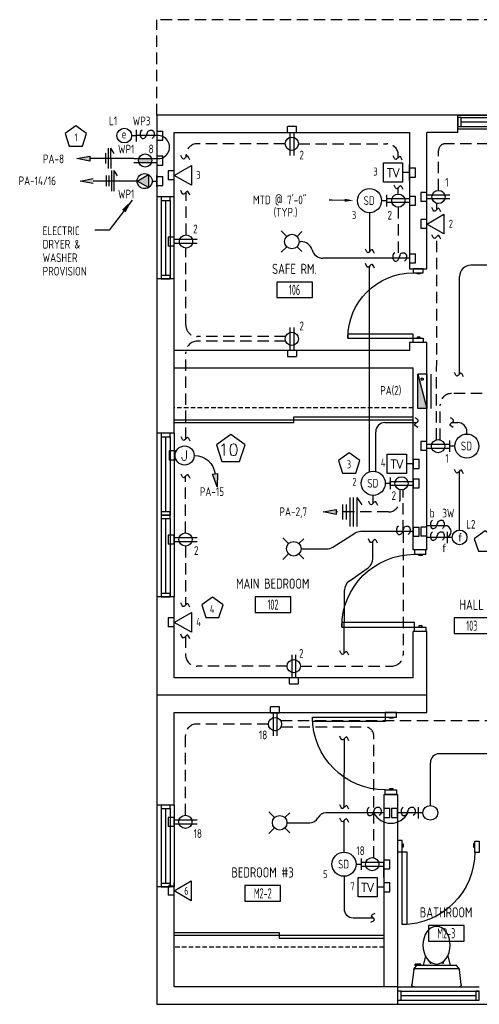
# Model space of a CAD drawing. Header units: inches. Extents: x 23373 to 33923, y 1540 to 5670.
# Tile 3 of 106: x 23846 to 24049, y 1966 to 2400. Entities that reach past the tile are written whole.
import ezdxf
from ezdxf import colors
from ezdxf.entities.mleader import LeaderData, LeaderLine
from ezdxf.enums import TextEntityAlignment as Align
from ezdxf.math import Vec2, Vec3

# ---------------------------------------------------------------- set-up
doc = ezdxf.new("R2010")
doc.units = ezdxf.units.IN
doc.header["$LTSCALE"] = 2
doc.header["$MEASUREMENT"] = 0
for name, pattern in [('DASHED', [0.75, 0.5, -0.25]), ('HIDDEN', [0.375, 0.25, -0.125]), ('HIDDEN2', [0.1875, 0.125, -0.0625])]:
    doc.linetypes.add(name, pattern=pattern)
doc.layers.get('0').update_dxf_attribs({"color": 8, "linetype": 'CONTINUOUS'})
for name, color, linetype in [('1ELEC', 3, 'CONTINUOUS'), ('a-door', 8, 'CONTINUOUS'), ('eeCtvDist', 5, 'CONTINUOUS'), ('eeEquipment', 4, 'CONTINUOUS'), ('eeFaDist', 4, 'CONTINUOUS'), ('eeLight-LINE', 5, 'CONTINUOUS'), ('eeLightDist', 200, 'CONTINUOUS'), ('eeLightSwitches', 200, 'CONTINUOUS'), ('eeRecepDist', 120, 'CONTINUOUS'), ('eeRecepLINE', 120, 'HIDDEN'), ('eeTelDist', 5, 'CONTINUOUS'), ('EL-ANNO-TEXT', 4, 'CONTINUOUS'), ('FIXT', 8, 'CONTINUOUS'), ('G-SYMB', 1, 'CONTINUOUS'), ('LABELS', 2, 'CONTINUOUS'), ('RECEP-DIST', 120, 'HIDDEN2'), ('roof', 8, 'DASHED'), ('TEXT', 2, 'CONTINUOUS'), ('Walls', 1, 'CONTINUOUS')]:
    doc.layers.add(name, color=color, linetype=linetype)
doc.styles.add('100-48', font='archstyl.shx', dxfattribs={"width": 0.9, "height": 4.8})
doc.styles.add('80ANNO', font='romans.shx', dxfattribs={"width": 0.8, "height": 0.08})
doc.styles.add('MED', font='archstyl.shx', dxfattribs={"width": 0.8, "height": 0.125})
doc.styles.get("Standard").update_dxf_attribs({"font": 'simplex.shx'})
doc.dimstyles.new('Copy of STANDARD', dxfattribs={"dimtxt": 8, "dimasz": 3, "dimexe": 3, "dimexo": 3, "dimgap": 3, "dimtad": 1, "dimrnd": 1, "dimzin": 3, "dimdsep": 46, "dimlunit": 4, "dimtxsty": 'Standard', "dimblk": 'ARCHTICK', "dimcen": 3, "dimdle": 3, "dimadec": 0, "dimazin": 0, "dimtfac": 1, "dimtix": 1, "dimtofl": 0, "dimtmove": 1, "dimatfit": 3, "dimfxl": 3, "dimtolj": 1, "dimtzin": 0, "dimlwd": -1, "dimlwe": -1, "dimarcsym": 0})

# ---------------------------------------------------------------- blocks, each defined once
blk = doc.blocks.new('AINC-ROOMID')
at = {"layer": 'G-SYMB'}
blk.add_lwpolyline([(-0.247, -0.352), (0.253, -0.352), (0.253, -0.161), (-0.247, -0.161)], close=True, dxfattribs=at)
at = {"layer": 'G-SYMB', "color": 4, "linetype": 'Continuous', "style": 'MED', "oblique": -180, "text_generation_flag": 6}
for tag, p in [('%%UROOM-ID', (0, 0.209)), ('%%USPAN', (0, 0))]:
    blk.add_attdef(tag, text='', height=0.125, rotation=180, dxfattribs=at).set_placement(p, align=Align.MIDDLE)
at = {"layer": 'G-SYMB', "color": 4, "linetype": 'Continuous', "style": 'MED', "text_generation_flag": 6, "width": 0.75}
blk.add_attdef('R-NUM', text='', height=0.125, rotation=180, dxfattribs=at).set_placement((0.003, -0.256), align=Align.MIDDLE)
blk = doc.blocks.new('Recep-1')
at = {"layer": 'eeRecepDist', "linetype": 'Continuous'}
for p, q in [((0, 0.0176), (0.2108, 0.0176)), ((0, -0.0176), (0.2108, -0.0176))]:
    blk.add_line(p, q, dxfattribs=at)
blk.add_circle((0.1032, 0), 0.0606, dxfattribs=at)
blk = doc.blocks.new('TEL-OUT')
at = {"layer": 'eeTelDist', "linetype": 'ByBlock'}
for p, q in [((0, 0), (0.1574, 0.0909)), ((0.1574, 0.0909), (0.1574, -0.0909)), ((0.1574, -0.0909), (0, 0))]:
    blk.add_line(p, q, dxfattribs=at)
at = {"layer": 'eeTelDist'}
blk.add_line((0, -0.0725), (0, 0.0725), dxfattribs=at)
blk = doc.blocks.new('SP-SW')
at = {"layer": 'eeLightSwitches', "linetype": 'ByBlock'}
blk.add_line((0, 0), (0, 0.1873), dxfattribs=at)
blk.add_text('S', height=0.1272, dxfattribs=at).set_placement((-0.0418, 0.0268))
blk = doc.blocks.new('WALL-LGT')
at = {"layer": 'eeLightDist', "linetype": 'ByBlock'}
for p, q in [((-0.0525, 0), (0.0525, 0)), ((0, 0.0456), (0, 0))]:
    blk.add_line(p, q, dxfattribs=at)
blk.add_circle((0, 0.1131), 0.0675, dxfattribs=at)
blk = doc.blocks.new('Smoke-Dt')
at = {"layer": 'eeFaDist'}
blk.add_circle((0, 0), 0.1104, dxfattribs=at)
at = {"layer": 'eeFaDist', "style": '100-48', "width": 0.9}
blk.add_text('SD', height=0.08, dxfattribs=at).set_placement((-0.0548, -0.0391))
blk = doc.blocks.new('CEIL-LGT')
at = {"layer": 'eeLightDist', "linetype": 'ByBlock'}
for p, q in [((-0.0477, 0.0477), (-0.0991, 0.0991)), ((0.047, 0.047), (0.0916, 0.0916)), ((-0.047, -0.047), (-0.0987, -0.0987)), ((0.0477, -0.0477), (0.0918, -0.0918))]:
    blk.add_line(p, q, dxfattribs=at)
blk.add_circle((0, 0), 0.0667, dxfattribs=at)
blk = doc.blocks.new('CAJA 4X4 RECEPT')
at = {"layer": 'eeRecepDist', "color": 9}
for p, q in [((24134, 2831.23), (24130, 2831.23)), ((24130, 2828.61), (24130, 2831.23)), ((24134, 2828.61), (24134, 2831.23)), ((24130, 2828.61), (24134, 2828.61))]:
    blk.add_line(p, q, dxfattribs=at)
blk = doc.blocks.new('A$C6F230B04')
at = {"ltscale": 48}
for p, q in [((0.99, 26.61), (20.75, 26.61)), ((0.82, 18.91), (0, 25.49)), ((21.74, 25.49), (20.91, 18.91)), ((20.8, 18.63), (0.95, 18.63)), ((2.04, 17.13), (1.03, 18.41)), ((20.71, 18.41), (19.7, 17.13)), ((3.98, 16.63), (1.48, 16.63)), ((19.7, 17.13), (2.04, 17.13)), ((5.96, 13), (4.9, 17.13)), ((15.78, 13), (16.84, 17.13))]:
    blk.add_line(p, q, dxfattribs=at)
for p, q in [((1.48, 17.13), (1.48, 16.63)), ((1.87, 17.13), (1.5, 17.13)), ((3.98, 17.13), (3.98, 16.63)), ((7.9, 15.45), (7.9, 16.08)), ((8.15, 16.33), (8.15, 16.33)), ((8.4, 15.8), (8.4, 16.08)), ((13.34, 15.8), (13.34, 16.08)), ((13.59, 16.33), (13.59, 16.33)), ((13.84, 15.45), (13.84, 16.08))]:
    blk.add_line(p, q)
for centre in [(8.15, 16.09), (13.59, 16.09)]:
    blk.add_circle(centre, 0.125)
for centre, start, end in [((0.99, 25.61), 90, 187.1438), ((20.75, 25.61), 352.8562, 90), ((1.82, 19.03), 187.1438, 218.2232), ((19.92, 19.03), 321.7768, 352.8562)]:
    blk.add_arc(centre, 1, start, end, dxfattribs=at)
for centre, start, end in [((8.15, 16.08), 90, 180), ((8.15, 16.08), 0, 90), ((13.59, 16.08), 90, 180), ((13.59, 16.08), 0, 90)]:
    blk.add_arc(centre, 0.25, start, end)
blk.add_ellipse((10.87, 8.25), major_axis=(0, 8.29), ratio=0.724165)
blk = doc.blocks.new('E-JBOX')
at = {"color": 5, "linetype": 'ByBlock'}
blk.add_circle((0, 0), 0.0625, dxfattribs=at)
at = {"color": 0, "linetype": 'ByBlock'}
blk.add_text('J', height=0.067, dxfattribs=at).set_placement((0, 0.0001), align=Align.MIDDLE)
blk = doc.blocks.new('HR RECEPT')
at = {"layer": 'eeRecepDist', "linetype": 'Continuous'}
blk.add_hatch(color=256, dxfattribs=at).paths.add_polyline_path([(-0.2131, -0.2833), (-0.1716, -0.1701), (-0.2169, -0.1628)])
for p, q in [((-0.1716, -0.1701), (-0.2169, -0.1628)), ((-0.2169, -0.1628), (-0.2131, -0.2833)), ((-0.2131, -0.2833), (-0.1716, -0.1701))]:
    blk.add_line(p, q, dxfattribs=at)
at = {"layer": 'eeRecepDist', "linetype": 'ByBlock'}
blk.add_arc((-0.0063, -0.1893), 0.1894, 88.09486, 173.0878, dxfattribs=at)
blk = doc.blocks.new('30 AMPS')
at = {"layer": 'eeRecepDist'}
for p, q in [((137.6921, 589.4798), (137.7956, 589.5395)), ((137.7956, 589.5395), (137.7956, 589.42)), ((137.7956, 589.42), (137.6921, 589.4798))]:
    blk.add_line(p, q, dxfattribs=at)
at = {"layer": 'eeRecepDist', "linetype": 'Continuous'}
for p, q in [((137.8743, 589.4276), (137.8743, 589.5326)), ((137.8287, 589.4801), (137.8743, 589.4801))]:
    blk.add_line(p, q, dxfattribs=at)
blk.add_circle((137.7613, 589.4801), 0.0692, dxfattribs=at)
at = {"layer": 'eeRecepDist'}
blk.add_solid([(137.6921, 589.4798), (137.7956, 589.5395), (137.7956, 589.42)], dxfattribs=at)
blk = doc.blocks.new('CAJA 4X4 LUCES')
at = {"layer": 'eeLight-LINE', "color": 8, "ltscale": 2}
for p, q in [((24065.99, 2814.84), (24061.99, 2814.84)), ((24061.99, 2812.21), (24061.99, 2814.84)), ((24061.99, 2812.21), (24065.99, 2812.21)), ((24065.99, 2812.21), (24065.99, 2814.84))]:
    blk.add_line(p, q, dxfattribs=at)
blk = doc.blocks.new('_ArchTick')
at = {"color": 0, "linetype": 'ByBlock', "const_width": 0.15}
blk.add_lwpolyline([(-0.5, -0.5), (0.5, 0.5)], dxfattribs=at)
blk = doc.blocks.new('RECEP-gf')
at = {"layer": 'eeRecepDist'}
blk.add_hatch(color=256, dxfattribs=at).paths.add_polyline_path([(137.8165, 590.8342, 0.073698), (137.8191, 590.8518, 0.073698), (137.8165, 590.8693), (137.7006, 590.8693, 0.073698), (137.698, 590.8518, 0.073698), (137.7006, 590.8342)])
at = {"layer": 'eeRecepDist', "linetype": 'Continuous'}
for p, q in [((137.6553, 590.8693), (137.8662, 590.8693)), ((137.6553, 590.8342), (137.8662, 590.8342))]:
    blk.add_line(p, q, dxfattribs=at)
blk.add_circle((137.7585, 590.8518), 0.0606, dxfattribs=at)

msp = doc.modelspace()

# ---------------------------------------------------------------- hatches: boundary and pattern name
at = {"layer": 'eeEquipment'}
msp.add_hatch(color=256, dxfattribs=at).paths.add_polyline_path([(24021.83103569, 2228.62417941), (24025.84148356, 2228.62417941), (24021.83103569, 2243.66335895)])
at = {"layer": 'eeRecepDist', "linetype": 'Continuous'}
for points in [[(23871.70345057, 2338.58927673), (23877.38258906, 2339.6906876), (23877.38258906, 2337.48786586)], [(23873.15913357, 2328.70722352), (23878.83827205, 2329.80863439), (23878.83827205, 2327.60581266)], [(23980.19709736, 2183.10836266), (23985.87623585, 2184.20977353), (23985.87623585, 2182.00695179)]]:
    msp.add_hatch(color=256, dxfattribs=at).paths.add_polyline_path(points)

# ---------------------------------------------------------------- linework, layer by layer
msp.add_line((24183.46648356, 2357.69601213), (24039.46648356, 2357.69601213))
at = {"layer": 'a-door'}
for p, q in [((24039.46648356, 2357.69601169), (24075.46648356, 2357.69601169)), ((24040.96648356, 2356.69601169), (24075.46648157, 2356.69601169)), ((24040.96648356, 2354.69601169), (24073.96648157, 2354.69601169)), ((24040.96648356, 2352.69601169), (24075.46648157, 2352.69601169)), ((24039.46648356, 2351.69601169), (24075.46648356, 2351.69601302)), ((23906.96648356, 2321.69601213), (23906.96648489, 2285.69601213)), ((23908.77898356, 2320.19601213), (23908.77898356, 2285.69601413)), ((23910.77898356, 2320.19601213), (23910.77898356, 2287.19601413)), ((23912.77898356, 2320.19601213), (23912.77898356, 2285.69601413)), ((23914.46330778, 2321.69601213), (23914.46330778, 2285.69601213)), ((23906.96648224, 2217.69601224), (23906.96648356, 2181.69601224)), ((23908.7789829, 2216.19601224), (23908.7789829, 2181.69601424)), ((23910.7789829, 2216.19601224), (23910.7789829, 2183.19601424)), ((23912.7789829, 2216.19601224), (23912.7789829, 2181.69601424)), ((23914.59148356, 2217.69601224), (23914.59148356, 2181.69601224)), ((23906.96648224, 2181.69601224), (23906.96648356, 2145.69601224)), ((23908.7789829, 2180.19601224), (23908.7789829, 2145.69601424)), ((23910.7789829, 2180.19601224), (23910.7789829, 2147.19601424)), ((23912.7789829, 2180.19601224), (23912.7789829, 2145.69601424)), ((23914.59148356, 2181.69601224), (23914.59148356, 2145.69601224)), ((23906.96648356, 2054.07101213), (23906.96648489, 2018.07101213)), ((23914.53438172, 2054.07101213), (23914.53438172, 2018.07101213)), ((23908.77898423, 2052.57101014), (23908.77898423, 2018.07101213)), ((23910.77898423, 2052.57101014), (23910.77898423, 2019.57101213)), ((23912.77898423, 2052.57101014), (23912.77898423, 2018.07101213)), ((24012.96648356, 1974.07101258), (24048.96648356, 1974.07101258)), ((24014.46648356, 1972.25851236), (24048.96648157, 1972.25851236)), ((24014.46648356, 1970.25851236), (24047.46648157, 1970.25851236)), ((24014.46648356, 1968.25851236), (24048.96648157, 1968.25851236)), ((24012.96648356, 1966.44601213), (24048.96648356, 1966.44601346))]:
    msp.add_line(p, q, dxfattribs=at)
at = {"layer": 'a-door', "linetype": 'Continuous', "lineweight": -3}
for p, q in [((23914.59148356, 2223.69601258), (24019.84148356, 2223.69601258)), ((23967.21648356, 2224.94601258), (24019.84148356, 2224.94601258)), ((23967.21648356, 2222.44601258), (23967.21648356, 2224.94601258)), ((23914.59148356, 2222.44601258), (23967.21648356, 2222.44601258)), ((23914.59148356, 1998.07101213), (23960.77898356, 1998.07101213)), ((23960.77898356, 1998.07101213), (23960.77898356, 1995.57101213)), ((23914.59148356, 1996.82101213), (24006.96648356, 1996.82101213)), ((23960.77898356, 1995.57101213), (24006.96648356, 1995.57101213))]:
    msp.add_line(p, q, dxfattribs=at)
at = {"layer": 'a-door'}
for points in [[(24039.46648356, 2352.69601169), (24040.96648356, 2352.69601169), (24040.96648356, 2356.69601169), (24039.46648356, 2356.69601169)], [(23908.77898356, 2321.69601213), (23908.77898356, 2320.19601213), (23912.77898356, 2320.19601213), (23912.77898356, 2321.69601213)], [(23908.77898356, 2287.19601413), (23908.77898356, 2285.69601413), (23912.77898356, 2285.69601413), (23912.77898356, 2287.19601413)], [(23908.7789829, 2217.69601224), (23908.7789829, 2216.19601224), (23912.7789829, 2216.19601224), (23912.7789829, 2217.69601224)], [(23908.7789829, 2183.19601424), (23908.7789829, 2181.69601424), (23912.7789829, 2181.69601424), (23912.7789829, 2183.19601424)], [(23908.7789829, 2181.69601224), (23908.7789829, 2180.19601224), (23912.7789829, 2180.19601224), (23912.7789829, 2181.69601224)], [(23908.7789829, 2147.19601424), (23908.7789829, 2145.69601424), (23912.7789829, 2145.69601424), (23912.7789829, 2147.19601424)], [(23908.77898423, 2054.07101014), (23908.77898423, 2052.57101014), (23912.77898423, 2052.57101014), (23912.77898423, 2054.07101014)], [(23908.77898423, 2019.57101213), (23908.77898423, 2018.07101213), (23912.77898423, 2018.07101213), (23912.77898423, 2019.57101213)], [(24012.96648356, 1968.25851236), (24014.46648356, 1968.25851236), (24014.46648356, 1972.25851236), (24012.96648356, 1972.25851236)], [(24047.46648157, 1968.25851236), (24048.96648157, 1968.25851236), (24048.96648157, 1972.25851236), (24047.46648157, 1972.25851236)]]:
    msp.add_lwpolyline(points, close=True, dxfattribs=at)
at = {"layer": 'a-door', "linetype": 'Continuous', "lineweight": -3}
for points in [[(24024.27724745, 2288.27240147), (24024.27724745, 2290.07101258), (24019.78071968, 2290.07101258), (24019.78071968, 2288.27240147)], [(24022.92828912, 2288.27240147), (24022.92828912, 2287.82274869), (24021.57933079, 2287.82274869), (24021.57933079, 2288.27240147)], [(24019.78071968, 2259.49462369), (24019.78071968, 2261.2932348), (23991.0029419, 2261.2932348), (23991.0029419, 2259.49462369)], [(24024.27724745, 2259.49462369), (24024.27724745, 2257.69601258), (24019.78071968, 2257.69601258), (24019.78071968, 2259.49462369)], [(24022.92828912, 2259.49462369), (24022.92828912, 2259.94427647), (24021.57933079, 2259.94427647), (24021.57933079, 2259.49462369)], [(24025.34148356, 2164.44601258), (24025.34148356, 2166.44601258), (24020.34148356, 2166.44601258), (24020.34148356, 2164.44601258)], [(24023.84148356, 2164.44601258), (24023.84148356, 2163.94601258), (24022.34148356, 2163.94601258), (24022.34148356, 2164.44601258)], [(24020.34148356, 2132.44601258), (24020.34148356, 2134.44601258), (23988.34148356, 2134.44601258), (23988.34148356, 2132.44601258)], [(24025.34148356, 2132.44601258), (24025.34148356, 2130.44601258), (24020.34148356, 2130.44601258), (24020.34148356, 2132.44601258)], [(24023.84148356, 2132.44601258), (24023.84148356, 2132.94601258), (24022.34148356, 2132.94601258), (24022.34148356, 2132.44601258)], [(24007.46648356, 2092.82101258), (24007.46648356, 2090.82101258), (23975.46648356, 2090.82101258), (23975.46648356, 2092.82101258)], [(24012.46648356, 2092.82101258), (24012.46648356, 2094.82101258), (24007.46648356, 2094.82101258), (24007.46648356, 2092.82101258)], [(24010.96648356, 2092.82101258), (24010.96648356, 2092.32101258), (24009.46648356, 2092.32101258), (24009.46648356, 2092.82101258)], [(24012.46648356, 2060.82101258), (24012.46648356, 2058.82101258), (24007.46648356, 2058.82101258), (24007.46648356, 2060.82101258)], [(24010.96648356, 2060.82101258), (24010.96648356, 2061.32101258), (24009.46648356, 2061.32101258), (24009.46648356, 2060.82101258)], [(24014.96648356, 2038.57101302), (24012.96648356, 2038.57101302), (24012.96648356, 2033.57101302), (24014.96648356, 2033.57101302)], [(24014.96648356, 2037.07101302), (24015.46648356, 2037.07101302), (24015.46648356, 2035.57101302), (24014.96648356, 2035.57101302)], [(24046.96648356, 2037.07101302), (24046.46648356, 2037.07101302), (24046.46648356, 2035.57101302), (24046.96648356, 2035.57101302)], [(24046.96648356, 2038.25260753), (24048.96648356, 2038.25260753), (24048.96648356, 2033.25260753), (24046.96648356, 2033.25260753)], [(24014.96648356, 2033.57101302), (24016.96648356, 2033.57101302), (24016.96648356, 2001.57101302), (24014.96648356, 2001.57101302)]]:
    msp.add_lwpolyline(points, close=True, dxfattribs=at)
at = {"layer": 'a-door', "linetype": 'Continuous', "lineweight": -3, "extrusion": (0, 0, -1)}
for centre, radius, start, end in [((-24019.78071968, 2259.49462369), 28.77777778, 0, 90), ((-24020.34148356, 2132.44601258), 32, 0, 90), ((-24007.46648356, 2092.82101258), 32, 270, 0), ((-24014.96648356, 2033.57101302), 32, 180, 270)]:
    msp.add_arc(centre, radius, start, end, dxfattribs=at)
at = {"layer": 'eeCtvDist', "linetype": 'ByBlock'}
for p, q in [((24006.81432799, 2336.64720945), (24015.18865565, 2336.64720945)), ((24006.81432799, 2328.27288178), (24006.81432799, 2336.64720945)), ((24015.18865565, 2336.64720945), (24015.18865565, 2328.27288178)), ((24018.21648356, 2328.90918868), (24018.21648356, 2336.01090255)), ((24018.21648356, 2332.46004561), (24015.18865565, 2332.46004561)), ((24015.18865565, 2328.27288178), (24006.81432799, 2328.27288178)), ((24008.43932799, 2208.44951053), (24016.81365565, 2208.44951053)), ((24008.43932799, 2200.07518286), (24008.43932799, 2208.44951053)), ((24016.81365565, 2208.44951053), (24016.81365565, 2200.07518286)), ((24019.84148356, 2200.71148976), (24019.84148356, 2207.81320362)), ((24019.84148356, 2204.26234669), (24016.81365565, 2204.26234669)), ((24016.81365565, 2200.07518286), (24008.43932799, 2200.07518286)), ((24006.96648356, 2022.17220225), (24006.96648356, 2029.27391611)), ((23995.56359189, 2022.17285442), (24003.93791956, 2022.17285442)), ((23995.56359189, 2013.79852675), (23995.56359189, 2022.17285442)), ((24003.93791956, 2022.17285442), (24003.93791956, 2013.79852675)), ((24006.96574747, 2017.98569058), (24003.93791956, 2017.98569058)), ((24003.93791956, 2013.79852675), (23995.56359189, 2013.79852675))]:
    msp.add_line(p, q, dxfattribs=at)
at = {"layer": 'eeEquipment'}
for p, q in [((24021.83103569, 2228.62417941), (24021.83103569, 2243.66335895)), ((24021.83103569, 2243.66335895), (24025.84148356, 2228.62417941)), ((24025.84148356, 2243.66335895), (24021.83103569, 2243.66335895)), ((24025.84148356, 2243.66335895), (24025.84148356, 2228.62417941)), ((24027.67447765, 2243.66335895), (24027.67447765, 2228.62417941)), ((24025.84148356, 2228.62417941), (24021.83103569, 2228.62417941))]:
    msp.add_line(p, q, dxfattribs=at)
at = {"layer": 'eeFaDist'}
for p, q in [((24008.09661224, 2322.59282666), (24008.09661224, 2317.55018042)), ((24005.9079637, 2320.07150354), (24008.09661224, 2320.07150354)), ((24035.98183232, 2209.54874674), (24035.98183232, 2214.59139298)), ((24038.17048087, 2212.07006986), (24035.98183232, 2212.07006986)), ((24009.72153201, 2198.21829847), (24009.72153201, 2193.17565223)), ((24007.53288347, 2195.69697535), (24009.72153201, 2195.69697535)), ((23994.65714737, 2028.0842758), (23996.84579591, 2028.0842758)), ((23996.84579591, 2030.60559892), (23996.84579591, 2025.56295268))]:
    msp.add_line(p, q, dxfattribs=at)
at = {"layer": 'eeFaDist', "ltscale": 10}
for p, q in [((24000.60761895, 2314.77115879), (24000.60761895, 2297.58711618)), ((24000.60753872, 2200.7420749), (24000.60753872, 2291.17887675)), ((24002.21088219, 2186.91955984), (24002.23253872, 2190.3966306)), ((24002.05928317, 2162.57953344), (24002.10712728, 2170.2611597)), ((23991.65404338, 2152.69769276), (23999.93529796, 2158.5205529)), ((23989.35680262, 2120.82161506), (23989.53005816, 2148.63871222)), ((23989.35680262, 2053.03474533), (23989.54610754, 2083.42865442)), ((23989.35680262, 2033.38462055), (23989.35680262, 2047.19271542))]:
    msp.add_line(p, q, dxfattribs=at)
at = {"layer": 'eeFaDist', "ltscale": 2}
for p, q in [((24003.36280626, 2200.9973201), (24003.36280626, 2218.40589385)), ((24007.36280626, 2222.40589385), (24021.27836878, 2222.40589385)), ((24036.85193769, 2222.40589385), (24039.47074539, 2222.40589385)), ((24043.4707585, 2217.37041461), (24043.47074539, 2218.40589385)), ((23989.35680262, 2022.78393105), (23989.35680262, 2008.52891597)), ((23993.35680262, 2004.52891597), (24002.13467269, 2004.52891597))]:
    msp.add_line(p, q, dxfattribs=at)
for centre, start, end in [((24007.36280626, 2218.40589385), 90, 180), ((24039.47074539, 2218.40589385), 0, 90), ((23993.35680262, 2008.52891597), 180, 270)]:
    msp.add_arc(centre, 4, start, end, dxfattribs=at)
at = {"layer": 'eeFaDist', "ltscale": 10}
for centre, start, end in [((23997.05938015, 2162.61067475), 305.1124881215, 359.6431445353), ((23994.52996118, 2148.6075709), 125.1124881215, 179.6431445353)]:
    msp.add_arc(centre, 5, start, end, dxfattribs=at)
for points in [[(24002.77624239, 2296.82802687), (24001.5718559, 2298.45622264), (24000.02199726, 2297.15257141), (23998.81761077, 2298.78076719)], [(24002.77616216, 2290.41079472), (24001.57177567, 2292.0389905), (24000.02191703, 2290.73533927), (23998.81753054, 2292.36353505)], [(24021.92032115, 2220.29428505), (24020.5093404, 2221.74711044), (24022.0473903, 2223.06467289), (24020.63640955, 2224.51749829)], [(24037.49389007, 2220.29428505), (24036.08290932, 2221.74711044), (24037.62095922, 2223.06467289), (24036.20997847, 2224.51749829)], [(24004.19020071, 2185.9431927), (24002.98581422, 2187.57138848), (24001.43595558, 2186.26773725), (24000.23156909, 2187.89593303)], [(24004.08644581, 2169.28479257), (24002.88205932, 2170.91298834), (24001.33220068, 2169.60933712), (24000.12781419, 2171.23753289)], [(23991.52542606, 2120.05353302), (23990.32103957, 2121.6817288), (23988.77118093, 2120.37807757), (23987.56679444, 2122.00627335)], [(23991.52542606, 2082.45228728), (23990.32103957, 2084.08048306), (23988.77118093, 2082.77683183), (23987.56679444, 2084.40502761)], [(23991.52542606, 2052.26666329), (23990.32103957, 2053.89485907), (23988.77118093, 2052.59120784), (23987.56679444, 2054.21940362)], [(23991.52542606, 2046.42463338), (23990.32103957, 2048.05282916), (23988.77118093, 2046.74917793), (23987.56679444, 2048.37737371)], [(24001.15830556, 2002.54959745), (24002.78650134, 2003.75398394), (24001.48285011, 2005.30384257), (24003.11104588, 2006.50822907)]]:
    msp.add_spline(points, degree=3, dxfattribs=at)
at = {"layer": 'eeLight-LINE', "color": 8}
for p, q in [((23965.56111894, 2350.0711726), (23967.2477909, 2350.07101213)), ((23914.5915638, 2330.35988048), (23914.59172426, 2332.04655244)), ((24025.8413231, 2320.85316757), (24025.84148356, 2322.53983953)), ((24018.21664403, 2320.91387676), (24018.21648356, 2319.22720479)), ((24025.84140333, 2308.93262962), (24025.8415638, 2310.61930159)), ((23914.59164403, 2301.22816779), (23914.59180449, 2302.91483975)), ((23967.24682813, 2254.07085211), (23965.56015617, 2254.07101258)), ((24025.84140333, 2211.22767659), (24025.8415638, 2212.91434856)), ((24019.84148356, 2194.85267659), (24019.84164403, 2196.53934856)), ((24025.84140333, 2173.60267659), (24025.8415638, 2175.28934856)), ((23914.59148356, 2170.10314751), (23914.59164403, 2171.78981947)), ((23968.05981955, 2110.07093235), (23966.37314758, 2110.07109281))]:
    msp.add_line(p, q, dxfattribs=at)
at = {"layer": 'eeLight-LINE', "ltscale": 10}
for p, q in [((23969.60398343, 2302.07101236), (23970.45254786, 2302.07101236)), ((24009.22475362, 2294.73389023), (23980.09148356, 2294.73389023)), ((24117.89148436, 2291.69601213), (24045.25979311, 2291.69601213)), ((24040.25979311, 2243.64723011), (24040.25979311, 2286.69601213)), ((24040.25979311, 2175.11313237), (24040.25979311, 2201.02148372)), ((24009.72145178, 2194.85363937), (24009.72161224, 2196.54031133)), ((23984.39485028, 2167.63469993), (23994.16344422, 2173.69482522)), ((24010.84975362, 2174.44601258), (23996.79927258, 2174.44601258)), ((23970.41648343, 2166.88351258), (23981.75902193, 2166.88351258)), ((24069.7657476, 2076.70880444), (24031.38405701, 2076.70880444)), ((24027.38405701, 2053.94657504), (24027.38405701, 2072.70880444)), ((23997.97401752, 2050.70864398), (23981.42396739, 2050.70864398)), ((23964.22824734, 2046.33364376), (23974.29239137, 2046.33364376))]:
    msp.add_line(p, q, dxfattribs=at)
for centre, radius, start, end in [((23970.45254786, 2297.07101236), 5, 15.4434873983, 90), ((23980.09148356, 2299.73389023), 5, 195.4434873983, 270), ((24045.25979311, 2286.69601213), 5, 90, 180), ((24033.66812031, 2174.44601258), 2.82250115, 294.3800619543, 65.6199380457), ((23996.79927258, 2169.44601258), 5, 90, 121.8141499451), ((23981.75902193, 2171.88351258), 5, 270, 301.8141499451), ((24031.38405701, 2072.70880444), 4, 90, 180), ((23981.42396739, 2046.70864398), 4, 90, 153.0556435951), ((24009.96574747, 2054.55262502), 8.42402409, 207.1493652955, 332.8506347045), ((23974.29239137, 2050.33364376), 4, 270.0000000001, 333.055643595)]:
    msp.add_arc(centre, radius, start, end, dxfattribs=at)
for points in [[(24042.02033691, 2242.54483523), (24040.81595041, 2244.17303101), (24039.26609178, 2242.86937978), (24038.06170529, 2244.49757555)], [(24042.02033691, 2199.86701387), (24040.81595041, 2201.49520965), (24039.26609178, 2200.19155842), (24038.06170529, 2201.8197542)]]:
    msp.add_spline(points, degree=3, dxfattribs=at)
at = {"layer": 'eeLightSwitches', "ltscale": 2}
msp.add_arc((23907.46678207, 2343.6344678), 5.07090203, 264.3361269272, 95.6629615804, dxfattribs=at)
at = {"layer": 'eeRecepDist', "linetype": 'Continuous'}
for p, q in [((23871.70345057, 2338.58927673), (23877.38258906, 2339.6906876)), ((23877.38258906, 2339.6906876), (23877.38258906, 2337.48786586)), ((23877.38258906, 2337.48786586), (23871.70345057, 2338.58927673)), ((23873.15913357, 2328.70722352), (23878.83827205, 2329.80863439)), ((23878.83827205, 2327.60581266), (23873.15913357, 2328.70722352)), ((23980.19709736, 2183.10836266), (23985.87623585, 2184.20977353)), ((23985.87623585, 2184.20977353), (23985.87623585, 2182.00695179)), ((23985.87623585, 2182.00695179), (23980.19709736, 2183.10836266))]:
    msp.add_line(p, q, dxfattribs=at)
at = {"layer": 'eeRecepDist'}
for p, q in [((23884.29524318, 2340.95362917), (23884.31526588, 2336.35689199)), ((23885.41064271, 2343.16011817), (23885.449845, 2334.16020355)), ((23886.53563204, 2343.16501846), (23888.01415885, 2340.83538762)), ((23886.53563204, 2343.16501846), (23886.57483433, 2334.16510384)), ((23884.62593685, 2331.06667568), (23884.64595955, 2326.4699385)), ((23885.75092618, 2331.07157597), (23885.77094888, 2326.47483878)), ((23886.86632571, 2333.27806497), (23886.905528, 2324.27815035)), ((23887.99131504, 2333.28296526), (23889.46984185, 2330.95333442)), ((23887.99131504, 2333.28296526), (23888.03051733, 2324.28305064)), ((23991.85614719, 2189.50836266), (23991.85614719, 2176.70836266)), ((23993.45614719, 2189.50836266), (23993.45614719, 2176.70836266)), ((23995.05614719, 2189.50836266), (23995.05614719, 2176.70836266)), ((23995.05614719, 2189.50836266), (23997.14448902, 2186.18598198)), ((23988.65614719, 2186.37718455), (23988.65614719, 2179.83954076)), ((23990.25614719, 2186.37718455), (23990.25614719, 2179.83954076))]:
    msp.add_line(p, q, dxfattribs=at)
at = {"layer": 'eeRecepDist', "color": 8, "ltscale": 2}
for p, q in [((23914.94947969, 2207.07549302), (23914.94964015, 2208.76216499)), ((23914.59140333, 2133.65118951), (23914.5915638, 2135.33786148)), ((23958.12288284, 2094.70880444), (23959.80955481, 2094.70864398)), ((23914.53422126, 2045.86593975), (23914.53438172, 2047.55261171)), ((23914.59148356, 2015.55357295), (23914.59164403, 2017.24024492))]:
    msp.add_line(p, q, dxfattribs=at)
at = {"layer": 'eeRecepLINE', "ltscale": 10}
for p, q in [((23963.49623137, 2345.1163543), (23924.75743378, 2345.1167701)), ((23969.31173576, 2345.1164241), (24008.26224153, 2345.11621684)), ((24195.55873138, 2345.1167701), (24034.00711285, 2345.1167701)), ((23919.75743378, 2339.29645916), (23919.75743378, 2340.1167701)), ((24013.26224153, 2339.06849539), (24013.26224153, 2340.11621684)), ((24031.00711285, 2324.60376432), (24031.00711285, 2342.1167701)), ((23919.75719417, 2304.97876456), (23919.75743378, 2323.79493341)), ((24013.26224153, 2322.97876432), (24013.26224153, 2325.71533016)), ((24030.31355489, 2316.32270114), (24030.3184482, 2318.78826566)), ((24013.26168827, 2317.16325995), (24013.26168827, 2294.73389023)), ((24030.11225853, 2214.89674144), (24030.28980135, 2304.35415274)), ((23919.69665829, 2265.2587613), (23919.75237843, 2299.16326408)), ((23963.6788296, 2258.22218638), (23924.6768836, 2258.22218638)), ((23963.6788296, 2260.25054409), (23924.69665153, 2260.25054409)), ((23919.6144027, 2215.20801142), (23919.67689036, 2253.23040359)), ((24095.1837414, 2235.23664187), (24036.77817972, 2235.23664187)), ((24031.74417398, 2214.81938558), (24031.77818957, 2230.24656516)), ((23919.54643932, 2173.85376432), (23919.5874272, 2198.79400603)), ((24013.91904114, 2192.80094228), (24013.91904114, 2188.10836266)), ((24015.34561859, 2174.44601258), (24015.34561859, 2192.86687343)), ((24008.91904114, 2183.10836266), (23985.87623585, 2183.10836266)), ((24015.34561859, 2174.44601258), (24015.34561859, 2120.23624907)), ((23919.54588606, 2168.03825995), (23919.54588606, 2142.15542767)), ((23919.54588606, 2128.34133429), (23919.54588606, 2120.23680233)), ((23964.30922279, 2115.23614103), (23924.54588606, 2115.23680233)), ((23970.12472718, 2115.23639919), (24010.34561859, 2115.23624907)), ((23956.05799528, 2089.75440195), (23924.48844092, 2089.75440195)), ((23961.45474797, 2091.25742149), (24162.87555613, 2091.25742149)), ((23961.87349965, 2088.49813331), (23998.46988835, 2088.49807977)), ((23919.48844092, 2049.61655663), (23919.48844092, 2084.75440195)), ((24002.4698825, 2053.05966709), (24002.4698825, 2084.49807977)), ((24002.4698825, 2030.99155663), (24002.4698825, 2050.70864398))]:
    msp.add_line(p, q, dxfattribs=at)
at = {"layer": 'eeRecepLINE', "linetype": 'Continuous'}
for p, q in [((23896.84645173, 2338.58927673), (23877.38258906, 2338.58927673)), ((23898.30213473, 2328.70722352), (23878.83827205, 2328.70722352))]:
    msp.add_line(p, q, dxfattribs=at)
at = {"layer": 'eeRecepLINE', "ltscale": 10}
msp.add_circle((24023.76758182, 2241.54041094), 0.49927345, dxfattribs=at)
for centre, radius, start, end in [((23924.75743378, 2340.1167701), 5, 90, 180), ((24008.26224153, 2340.11621684), 5, 0, 90), ((24034.00711285, 2342.1167701), 3, 90, 180), ((23924.69665153, 2265.25054409), 5, 179.9058376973, 270), ((23924.6768836, 2253.22218638), 5, 90, 179.9058376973), ((24036.77817972, 2230.23664187), 5, 90, 179.8862873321), ((24008.91904114, 2188.10836266), 5, 270, 0), ((23924.54588606, 2120.23680233), 5, 180, 270), ((24010.34561859, 2120.23624907), 5, 270, 0), ((23924.48844092, 2084.75440195), 5, 90, 180), ((23998.4698825, 2084.49807977), 4, 0, 89.9999161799)]:
    msp.add_arc(centre, radius, start, end, dxfattribs=at)
at = {"layer": 'eeRecepLINE', "linetype": 'Continuous'}
for points in [[(23921.48933073, 2338.0504721), (23920.28494423, 2339.67866788), (23918.7350856, 2338.37501665), (23917.53069911, 2340.00321243)], [(24015.02278533, 2337.85712304), (24013.81839884, 2339.48531881), (24012.2685402, 2338.18166759), (24011.06415371, 2339.80986336)], [(24015.43086497, 2324.95624085), (24014.22647848, 2326.58443663), (24012.67661984, 2325.2807854), (24011.47223335, 2326.90898118)], [(23921.48933073, 2322.54894636), (23920.28494423, 2324.17714213), (23918.7350856, 2322.8734909), (23917.53069911, 2324.50168668)], [(24032.05034515, 2315.0818039), (24030.84595866, 2316.70999968), (24029.29610002, 2315.40634845), (24028.09171353, 2317.03454423)], [(24032.05034515, 2303.13816633), (24030.84595866, 2304.7663621), (24029.29610002, 2303.46271087), (24028.09171353, 2305.09090665)], [(23921.56674573, 2214.20157463), (23920.36235923, 2215.82977041), (23918.8125006, 2214.52611918), (23917.60811411, 2216.15431496)], [(23921.56674573, 2197.8176389), (23920.36235923, 2199.44583467), (23918.8125006, 2198.14218345), (23917.60811411, 2199.77037922)], [(23921.48933073, 2141.13908006), (23920.28494423, 2142.76727583), (23918.7350856, 2141.46362461), (23917.53069911, 2143.09182038)], [(23921.48933073, 2127.32498668), (23920.28494423, 2128.95318246), (23918.7350856, 2127.64953123), (23917.53069911, 2129.27772701)]]:
    msp.add_spline(points, degree=3, dxfattribs=at)
at = {"layer": 'RECEP-DIST', "linetype": 'Continuous'}
for points in [[(23871.21654286, 2352.97855208), (23866.50997019, 2349.55902688), (23868.30772098, 2344.02611888), (23874.12536473, 2344.02611888), (23875.92311552, 2349.55902688)], [(23939.47545028, 2217.19049669), (23933.20002006, 2212.63112976), (23935.59702111, 2205.25391909), (23943.35387945, 2205.25391909), (23945.7508805, 2212.63112976)], [(23991.59146083, 2209.10599476), (23986.88488816, 2205.68646956), (23988.68263895, 2200.15356156), (23994.5002827, 2200.15356156), (23996.29803349, 2205.68646956)], [(24051.47215128, 2174.7254689), (24046.76557862, 2171.3059437), (24048.56332941, 2165.7730357), (24054.38097316, 2165.7730357), (24056.17872395, 2171.3059437)], [(23931.38289262, 2145.61098827), (23926.67631995, 2142.19146307), (23928.47407074, 2136.65855506), (23934.29171449, 2136.65855506), (23936.08946528, 2142.19146307)]]:
    msp.add_lwpolyline(points, close=True, dxfattribs=at)
at = {"layer": 'roof', "ltscale": 5}
for p in [(24221.09148356, 2399.69601213), (23906.96648356, 2357.69601213)]:
    msp.add_line(p, (23906.96648356, 2399.69601213), dxfattribs=at)
at = {"layer": 'roof', "ltscale": 2}
for p, q in [((24019.84148356, 2228.94107294), (23914.59148356, 2228.94107294)), ((24006.96648356, 1991.57595177), (23914.59148356, 1991.57595177))]:
    msp.add_line(p, q, dxfattribs=at)
at = {"layer": 'Walls'}
for p, q in [((23906.96648356, 2357.69601213), (23906.96648356, 2217.69601224)), ((24039.46648356, 2357.69601213), (23906.96648356, 2357.69601213)), ((24039.46648356, 2350.07101213), (24039.46648356, 2357.69601213)), ((23914.59148356, 2321.69601213), (23914.59148356, 2350.07101213)), ((23914.59148356, 2350.07101213), (24018.21648356, 2350.07101213)), ((24018.21648356, 2350.07101213), (24018.21648356, 2290.07101258)), ((24025.84148356, 2290.07101258), (24025.84148356, 2350.07101213)), ((24039.46648356, 2350.07101213), (24025.84148356, 2350.07101213)), ((23914.59148356, 2321.69601213), (23906.96648356, 2321.69601213)), ((24018.21648356, 2290.07101258), (24025.84148356, 2290.07101258)), ((23914.59148356, 2285.69601213), (23906.96648489, 2285.69601213)), ((23914.59148356, 2217.69601224), (23914.59148356, 2285.69601213)), ((24018.21648356, 2257.69601258), (24018.21648356, 2254.07101258)), ((24025.84148356, 2257.69601258), (24018.21648356, 2257.69601258)), ((24025.84148356, 2166.44601258), (24025.84148356, 2257.69601258)), ((24018.21648356, 2254.07101258), (23914.59148356, 2254.07101258)), ((23914.59148356, 2246.44601258), (24019.84148356, 2246.44601258)), ((24019.84148356, 2166.44601258), (24019.84148356, 2246.44601258)), ((23914.59148356, 2217.69601224), (23906.96648224, 2217.69601224)), ((24025.84148356, 2166.44601258), (24019.84148356, 2166.44601258)), ((23906.96648356, 2145.69601224), (23906.96648356, 2102.44601258)), ((23914.59148356, 2145.69601224), (23906.96648356, 2145.69601224)), ((23914.59148356, 2110.07101258), (23914.59148356, 2145.69601224)), ((24019.84148356, 2110.07101258), (24019.84148356, 2130.44601258)), ((24025.84148356, 2130.44601258), (24019.84148356, 2130.44601258)), ((24025.84148356, 2110.07101258), (24025.84148356, 2130.44601258)), ((24019.84148356, 2110.07101258), (23914.59148356, 2110.07101258)), ((24025.84148356, 2102.44601258), (24025.84148356, 2110.07101258)), ((24025.84148356, 2102.44601258), (23906.96648356, 2102.44601258)), ((23906.96648356, 2102.44601258), (23906.96648356, 1966.44601258)), ((24025.84148356, 2094.82101258), (24025.84148356, 2102.44601258)), ((23914.59148356, 2094.82101258), (24025.84148356, 2094.82101258)), ((23914.59148356, 2054.07101213), (23914.59148356, 2094.82101258)), ((24006.96648356, 2058.82101258), (24006.96648356, 1974.07101258)), ((24006.96648356, 2058.82101258), (24012.96648356, 2058.82101258)), ((24012.96648356, 2058.82101258), (24012.96648356, 1974.07101258)), ((23914.59148356, 2054.07101213), (23906.96648356, 2054.07101213)), ((23914.59148356, 2018.07101213), (23906.96648489, 2018.07101213)), ((23914.59148356, 1974.07101258), (23914.59148356, 2018.07101213)), ((24012.96648356, 1974.07101258), (23914.59148356, 1974.07101258)), ((24012.96648356, 1974.07101258), (24012.96648356, 1966.44601213)), ((23906.96648356, 1966.44601258), (24221.09148356, 1966.44601258))]:
    msp.add_line(p, q, dxfattribs=at)

# ---------------------------------------------------------------- block references
ref = msp.add_blockref('AINC-ROOMID', (23967.4740483, 2290.05050891), dxfattribs=dict(xscale=31.40809428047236, yscale=35.94597718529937, zscale=31.40809428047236))
ref.add_attrib('%%USPAN', 'SAFE RM.', dxfattribs={"layer": 'G-SYMB', "color": 4, "linetype": 'Continuous', "height": 4.493247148, "rotation": 180, "style": 'MED', "text_generation_flag": 6, "width": 0.873758}).set_placement((23967.4740483, 2290.05050891), align=Align.MIDDLE)
ref.add_attrib('R-NUM', '106', dxfattribs={"layer": 'G-SYMB', "color": 4, "linetype": 'Continuous', "height": 4.493247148, "rotation": 180, "style": 'MED', "text_generation_flag": 6, "width": 0.655319}).set_placement((23967.56751806, 2280.83756417), align=Align.MIDDLE)
ref = msp.add_blockref('AINC-ROOMID', (23957.96368877, 2151.54588438), dxfattribs=dict(xscale=31.40809428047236, yscale=35.94597718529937, zscale=31.40809428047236))
ref.add_attrib('%%USPAN', 'MAIN BEDROOM', dxfattribs={"layer": 'G-SYMB', "color": 4, "linetype": 'Continuous', "height": 4.4932471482, "rotation": 180, "style": 'MED', "text_generation_flag": 6, "width": 0.873758}).set_placement((23957.96368877, 2151.54588438), align=Align.MIDDLE)
ref.add_attrib('R-NUM', '102', dxfattribs={"layer": 'G-SYMB', "color": 4, "linetype": 'Continuous', "height": 4.493247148, "rotation": 180, "style": 'MED', "text_generation_flag": 6, "width": 0.655319}).set_placement((23958.05715853, 2142.33293964), align=Align.MIDDLE)
ref = msp.add_blockref('AINC-ROOMID', (24045.57100093, 2142.25310458), dxfattribs=dict(xscale=31.40809428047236, yscale=35.94597718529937, zscale=31.40809428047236))
ref.add_attrib('%%USPAN', 'HALL', dxfattribs={"layer": 'G-SYMB', "color": 4, "linetype": 'Continuous', "height": 4.493247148, "rotation": 180, "style": 'MED', "text_generation_flag": 6, "width": 0.873758}).set_placement((24045.57100093, 2142.25310458), align=Align.MIDDLE)
ref.add_attrib('R-NUM', '103', dxfattribs={"layer": 'G-SYMB', "color": 4, "linetype": 'Continuous', "height": 4.493247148, "rotation": 180, "style": 'MED', "text_generation_flag": 6, "width": 0.655319}).set_placement((24045.66447069, 2133.04015983), align=Align.MIDDLE)
ref = msp.add_blockref('AINC-ROOMID', (23953.4744195, 2024.48520594), dxfattribs=dict(xscale=31.40809428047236, yscale=35.94597718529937, zscale=31.40809428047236))
ref.add_attrib('%%USPAN', 'BEDROOM #3', dxfattribs={"layer": 'G-SYMB', "color": 4, "linetype": 'Continuous', "height": 4.493247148, "rotation": 180, "style": 'MED', "text_generation_flag": 6, "width": 0.873758}).set_placement((23953.4744195, 2024.48520594), align=Align.MIDDLE)
ref.add_attrib('R-NUM', 'M2-2', dxfattribs={"layer": 'G-SYMB', "color": 4, "linetype": 'Continuous', "height": 4.493247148, "rotation": 180, "style": 'MED', "text_generation_flag": 6, "width": 0.655319}).set_placement((23953.56788926, 2015.27226119), align=Align.MIDDLE)
ref = msp.add_blockref('AINC-ROOMID', (24034.33024099, 2006.91239041), dxfattribs=dict(xscale=31.40809428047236, yscale=35.94597718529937, zscale=31.40809428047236))
ref.add_attrib('%%USPAN', 'BATHROOM', dxfattribs={"layer": 'G-SYMB', "color": 4, "linetype": 'Continuous', "height": 4.493247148, "rotation": 180, "style": 'MED', "text_generation_flag": 6, "width": 0.873758}).set_placement((24034.33024099, 2006.91239041), align=Align.MIDDLE)
ref.add_attrib('R-NUM', 'M2-3', dxfattribs={"layer": 'G-SYMB', "color": 4, "linetype": 'Continuous', "height": 4.493247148, "rotation": 180, "style": 'MED', "text_generation_flag": 6, "width": 0.655319}).set_placement((24034.42371075, 1997.69944566), align=Align.MIDDLE)
at = {"layer": '1ELEC', "xscale": 67.1999705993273, "yscale": 67.1999705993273, "zscale": 67.1999705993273}
msp.add_blockref('E-JBOX', (23919.14955808, 2207.918829), dxfattribs=at)
at = {"layer": 'eeEquipment', "xscale": 48, "yscale": 48, "zscale": 48}
msp.add_blockref('30 AMPS', (17288.99837665, -25966.36932045), dxfattribs=at)
at = {"layer": 'eeFaDist', "xscale": 48, "yscale": 48, "zscale": 48}
for p in [(24000.60761895, 2320.07150354), (24043.47082562, 2212.07006986), (24002.23253872, 2195.69697535), (23989.35680262, 2028.0842758)]:
    msp.add_blockref('Smoke-Dt', p, dxfattribs=at)
at = {"layer": 'eeLight-LINE'}
msp.add_blockref('CAJA 4X4 LUCES', (-97.58515914, -462.13989685), dxfattribs=at)
for p, rotation in [((21094.75533388, 26412.67022766), 270), ((21094.75525361, 26401.73459196), 270), ((26726.80263324, -21732.7863976), 89.99999999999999), ((21206.00533388, 26396.4496596), 270), ((21094.75533388, 26392.6644655), 270), ((26838.05239255, -21742.29311051), 89.99999999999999), ((21206.00557458, 26384.06015483), 270), ((26838.05247278, -21754.21364845), 89.99999999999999), ((26726.80271348, -21761.91811029), 89.99999999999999), ((21206.00533388, 26358.72350422), 270), ((48030.39310621, 5066.28192156), 180), ((26838.05247278, -21851.91860148), 89.99999999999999), ((21207.63041411, 26268.25196068), 270), ((21207.63041411, 26259.68562657), 270), ((21207.63041411, 26238.43562657), 270), ((26838.05247278, -21889.54360148), 89.99999999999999), ((26726.80255301, -21893.04313057), 89.99999999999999), ((48031.20609762, 4922.28200179), 180)]:
    msp.add_blockref('CAJA 4X4 LUCES', p, dxfattribs=dict(at, rotation=rotation))
at = {"layer": 'eeLightDist', "xscale": 48, "yscale": 48, "zscale": 48}
for p, rotation in [((23897.97475362, 2348.68061367), 89.99999999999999), ((24034.83321351, 2171.87520131), 270), ((24021.95747741, 2050.70864398), 270)]:
    msp.add_blockref('WALL-LGT', p, dxfattribs=dict(at, rotation=rotation))
for p in [(23966.40398356, 2302.07101236), (23967.21648356, 2166.88351258), (23961.02824747, 2046.33364376)]:
    msp.add_blockref('CEIL-LGT', p, dxfattribs=at)
at = {"layer": 'eeLightSwitches', "xscale": 48, "yscale": 48, "zscale": 48, "rotation": 90}
for p in [(23906.96648356, 2348.68061367), (24018.21648356, 2294.73389023), (24034.83321351, 2177.01682384), (24019.84148356, 2174.44601258), (24034.83321351, 2171.87520131), (24006.96574747, 2050.70864398), (24021.95747741, 2050.70864398)]:
    msp.add_blockref('SP-SW', p, dxfattribs=at)
at = {"layer": 'eeRecepDist', "yscale": 48, "zscale": 48}
for name, p, xscale, rotation in [('Recep-1', (23966.40445492, 2350.07109237), 48, 269.9945491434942), ('Recep-1', (24018.2165638, 2320.07054078), 48, 179.9945491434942), ('Recep-1', (24035.96143512, 2321.69554078), 48, 179.9945491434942), ('Recep-1', (23924.71175604, 2302.070541), 48, 179.9945491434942), ('Recep-1', (23966.40445492, 2264.19096413), 48, 269.9945491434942), ('Recep-1', (24025.84148356, 2212.07101258), 48, 359.9945491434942), ('HR RECEPT', (23923.34955624, 2207.918829), -48, 359.3517074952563), ('Recep-1', (24009.72153201, 2195.69697535), 48, 359.9945491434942), ('Recep-1', (23914.5915638, 2170.94648349), 48, 359.9945491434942), ('Recep-1', (23967.21744634, 2120.19104436), 48, 269.9945491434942), ('Recep-1', (23958.96621882, 2094.70872421), 48, 269.9945491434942), ('Recep-1', (23914.53356539, 2046.7092758), 48, 359.9945491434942), ('Recep-1', (23996.84579591, 2028.0842758), 48, 359.9945491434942)]:
    msp.add_blockref(name, p, dxfattribs=dict(at, xscale=xscale, rotation=rotation))
at = {"layer": 'eeRecepDist', "xscale": 48, "yscale": 48, "zscale": 48}
msp.add_blockref('RECEP-gf', (17289.3905022, -26023.14041572), dxfattribs=at)
at = {"layer": 'eeRecepDist'}
for p, rotation in [((26743.55865073, -21924.08018569), 90), ((26743.20057438, -21997.5044892), 90), ((21178.35657642, 26182.70718732), 270), ((21181.73157642, 26182.70718732), 270), ((26743.1433923, -22085.28973896), 90), ((21178.35657642, 26160.08234778), 270), ((21178.35657642, 26149.98423392), 270), ((26743.20065461, -22115.60210576), 90)]:
    msp.add_blockref('CAJA 4X4 RECEPT', p, dxfattribs=dict(at, rotation=rotation))
msp.add_blockref('CAJA 4X4 RECEPT', (-173.03279587, -733.9003666), dxfattribs=at)
at = {"layer": 'eeTelDist', "xscale": 48, "yscale": 48, "zscale": 48}
for p in [(23914.59164403, 2331.20312375), (24025.84148356, 2309.7759656), (23914.59164403, 2134.49443285), (23914.53364562, 2016.36304483)]:
    msp.add_blockref('TEL-OUT', p, dxfattribs=at)
at = {"layer": 'FIXT', "xscale": -1, "rotation": 180}
msp.add_blockref('A$C6F230B04', (24019.26977151, 2000.71178673), dxfattribs=at)

# ---------------------------------------------------------------- texts
at = {"layer": 'eeCtvDist', "color": 4, "style": '100-48', "width": 0.9}
for s, p in [('3', (24002.27772251, 2331.11050054)), ('3', (23992.84117436, 2311.94275358)), ('4', (24005.59890422, 2203.01054976)), ('2', (23993.08129231, 2194.63327598)), ('5', (23980.14405248, 2021.98181047)), ('7', (23992.1302844, 2016.63614551)), ('6', (23918.98745317, 2014.65461593))]:
    msp.add_text(s, height=3.48769622, dxfattribs=at).set_placement(p)
at = {"layer": 'eeCtvDist', "color": 4, "linetype": 'ByBlock'}
for p in [(24011.00551612, 2330.42112747), (24012.63051612, 2202.22342855), (23999.75478002, 2015.94677244)]:
    msp.add_text('TV', height=3.84, dxfattribs=at).set_placement(p, align=Align.CENTER)
at = {"layer": 'eeEquipment', "style": '100-48', "width": 0.9}
msp.add_text('PA(2)', height=3.84, dxfattribs=at).set_placement((24005.29890453, 2234.66687821))
at = {"layer": 'eeEquipment', "ltscale": 10, "insert": (23856.61955139, 2308.74197161), "char_height": 3.84, "width": 27.6058803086, "attachment_point": 1, "line_spacing_factor": 0.92678, "style": '100-48'}
msp.add_mtext('ELECTRIC DRYER & WASHER PROVISION', dxfattribs=at)
at = {"layer": 'eeLight-LINE', "color": 4, "style": '100-48', "width": 0.9}
for s, p in [('L1', (23885.84923933, 2353.28467496)), ('e', (23891.36543713, 2347.44842563)), ('MTD @ 7\'-0"', (23949.28795745, 2318.4839467)), ('(TYP.)', (23958.37998637, 2313.05217367)), ('b', (24027.09596363, 2180.70373533)), ('3W', (24032.62554656, 2180.64897871)), ('L2', (24043.16080328, 2175.77557513)), ('f', (24039.5916824, 2169.98584585)), ('f', (24032.54197966, 2165.31173963))]:
    msp.add_text(s, height=3.84, dxfattribs=at).set_placement(p)
at = {"layer": 'eeRecepDist', "style": '100-48', "width": 0.9}
for s, p in [('WP3', (23896.31184665, 2353.2140901)), ('WP1', (23889.83129865, 2340.81322701)), ('8', (23903.2658878, 2340.88082738)), ('PA-8', (23856.75303255, 2336.52440763)), ('2', (23969.71352703, 2338.21819437)), ('PA-14/16', (23846.01245921, 2326.882114)), ('1', (24033.91306391, 2326.24381676)), ('WP1', (23889.83129865, 2321.06169851)), ('2', (24008.49916694, 2311.75527209)), ('2', (23922.88340018, 2305.69522934)), ('2', (23969.71352703, 2263.00995944)), ('1', (24034.03937639, 2204.78657765)), ('PA-15', (23925.84886757, 2190.12714195)), ('2', (24010.27009057, 2188.37355483)), ('PA-2,7', (23960.93586001, 2181.2808227)), ('2', (23923.27334637, 2164.1900645)), ('2', (23969.5355557, 2118.95799003)), ('18', (23951.86162704, 2083.03295563)), ('18', (23923.08863579, 2039.64902354)), ('18', (23994.79628558, 2032.12660241))]:
    msp.add_text(s, height=3.84, dxfattribs=at).set_placement(p)
at = {"layer": 'eeTelDist', "color": 4, "style": '100-48', "width": 0.9}
for s, p in [('3', (23924.28120749, 2329.60006114)), ('2', (24035.53104703, 2308.17290299)), ('4', (23924.28120749, 2132.89137024))]:
    msp.add_text(s, height=3.48769622, dxfattribs=at).set_placement(p)
at = {"layer": 'EL-ANNO-TEXT', "style": '100-48', "width": 0.9}
msp.add_text('1', height=3.48769622, dxfattribs=at).set_placement((23870.67295564, 2346.17259705))
at = {"layer": 'EL-ANNO-TEXT', "style": '80ANNO'}
msp.add_text('10', height=5.12, dxfattribs=at).set_placement((23934.13061802, 2207.87883682))
at = {"layer": 'LABELS', "style": '100-48', "width": 0.9}
for s, p in [('3', (23990.6019415, 2202.29923764)), ('4', (23930.26048455, 2138.62724336))]:
    msp.add_text(s, height=3.48769622, dxfattribs=at).set_placement(p)

# ---------------------------------------------------------------- leaders
at = {"layer": 'eeLight-LINE', "color": 1, "ltscale": 2}
ml = msp.add_multileader_mtext('Standard', dxfattribs=at)
ml.set_content('', color=1)
ml.set_leader_properties()
ml.build(insert=Vec2(0, 0))
ml.multileader.update_dxf_attribs({"text_right_attachment_type": 6, "dogleg_length": 0.36})
ctx = ml.context
ctx.base_point, ctx.char_height, ctx.landing_gap_size, ctx.plane_origin = Vec3(23982.70090546, 2320.31728853), 0.18, 0.09, Vec3(23989.51313032, 2309.53101059)
ctx.right_attachment, ctx.text_align_type = 6, 2
notes = []
notes.append((ctx, [(0, (1, 1, 0), (23984.13927709, 2320.22728853), (-1, 0), 1.25837163, [(0, [(23993.63581544, 2320.1906085)], 0, [])])]))
ctx.mtext.insert, ctx.mtext.alignment, ctx.mtext.flow_direction = Vec3(23982.79090546, 2320.40728853), 3, 5
at = {"layer": 'TEXT', "ltscale": 10}
msp.add_leader([(23896.00103678, 2320.28237001), (23885.8959123, 2307.06996383), (23879.59787703, 2307.06996383)], dimstyle='Copy of STANDARD', override={"dimasz": 6, "dimtad": 0}, dxfattribs=at)
for ctx, leaders in notes:
    for number, flags, end, landing, length, lines in leaders:
        leader = LeaderData()
        leader.index, (leader.has_last_leader_line, leader.has_dogleg_vector, leader.attachment_direction) = number, flags
        leader.last_leader_point, leader.dogleg_vector, leader.dogleg_length = Vec3(end), Vec3(landing), length
        for number, points, colour, breaks in lines:
            line = LeaderLine()
            line.index, line.vertices, line.color, line.breaks = number, Vec3.list(points), colors.encode_raw_color(colour), breaks
            leader.lines.append(line)
        ctx.leaders.append(leader)

doc.saveas('drawing.dxf')
